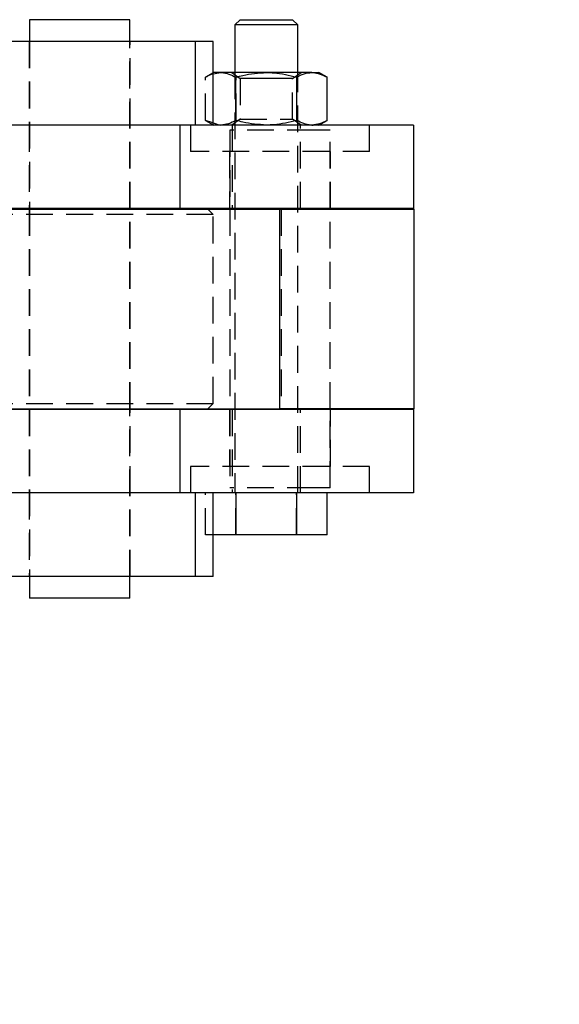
# Model space of a CAD drawing. Extents: x 75 to 757, y 20 to 569.
# Tile 21 of 49: x 293 to 345, y 120 to 214. Entities that reach past the tile are written whole.
import ezdxf

# ---------------------------------------------------------------- set-up
doc = ezdxf.new("R2010")
doc.units = 0
doc.header["$LTSCALE"] = 2
doc.linetypes.add('HIDDEN', pattern=[1.905, 1.27, -0.635])
doc.layers.get('0').update_dxf_attribs({"linetype": 'CONTINUOUS'})
doc.styles.add('SLDTEXTSTYLE0', font='TXT', dxfattribs={"width": 0.75})
doc.dimstyles.new('SLDDIMSTYLE5', dxfattribs={"dimtxt": 7, "dimasz": 6.604, "dimexe": 0, "dimexo": 0.0625, "dimgap": 1.75, "dimtad": 1, "dimdec": 4, "dimlfac": 3, "dimzin": 12, "dimtxsty": 'SLDTEXTSTYLE0', "dimsah": 1, "dimcen": 0.09, "dimazin": 3, "dimtfac": 1, "dimtdec": 0, "dimtofl": 0, "dimtmove": 0, "dimatfit": 3, "dimtolj": 1, "dimtzin": 12})

# ---------------------------------------------------------------- blocks, each defined once
blk = doc.blocks.new('_D_11')
at = {"color": 179, "linetype": 'CONTINUOUS'}
blk.add_line((278.249, 20.483), (201.254, 20.483), dxfattribs=at)
blk.add_arc((291.113, 20.483), 87.86, 61.13595, 180, dxfattribs=at)
for points in [[(333.526, 97.427), (328.084, 101.304), (327.17, 99.489)], [(203.254, 20.483), (204.517, 27.044), (202.486, 27.12)]]:
    blk.add_solid(points, dxfattribs=at)
at = {"color": 179, "linetype": 'CONTINUOUS', "insert": (220.876, 88.368, 0.067), "char_height": 7, "attachment_point": 1, "rotation": 38.64196, "style": 'SLDTEXTSTYLE0'}
blk.add_mtext('119°', dxfattribs=at)

msp = doc.modelspace()

# ---------------------------------------------------------------- linework, layer by layer
at = {"color": 7, "linetype": 'CONTINUOUS'}
for p, q in [((294.34204, 213.659459), (294.34204, 211.589459)), ((303.87204, 213.659459), (294.34204, 213.659459)), ((303.87204, 211.589459), (303.87204, 213.659459)), ((314.35704, 213.66946), (313.857041, 213.169459)), ((314.35704, 213.66946), (314.693765, 213.66946)), ((314.693765, 213.66946), (319.357041, 213.66946)), ((319.85704, 213.169459), (319.357041, 213.66946)), ((313.857041, 213.169459), (313.857041, 208.64946)), ((314.26111, 213.169459), (313.857041, 213.169459)), ((319.85704, 213.169459), (314.26111, 213.169459)), ((319.85704, 208.64946), (319.85704, 213.169459)), ((310.099402, 211.589459), (258.901677, 211.589459)), ((310.099402, 211.589459), (310.099402, 203.649459)), ((311.80704, 211.589459), (310.099402, 211.589459)), ((311.80704, 203.649459), (311.80704, 211.589459)), ((311.85704, 208.64946), (311.80704, 208.620592)), ((311.80704, 208.529762), (312.525071, 208.64946)), ((312.525071, 208.64946), (311.85704, 208.64946)), ((316.853353, 208.64946), (312.525071, 208.64946)), ((313.966603, 204.096041), (313.966603, 208.202878)), ((321.185324, 208.64946), (316.853353, 208.64946)), ((319.740105, 204.096041), (319.740105, 208.202878)), ((321.185324, 208.64946), (321.857038, 208.64946)), ((322.630543, 208.202876), (321.857038, 208.64946)), ((322.630543, 204.096041), (322.630543, 208.202878)), ((297.277131, 203.649459), (258.901677, 203.649459)), ((308.630373, 203.649459), (297.277131, 203.649459)), ((308.630373, 203.649459), (308.630373, 195.709459)), ((330.857042, 203.649459), (308.630373, 203.649459)), ((311.80704, 203.678326), (311.85704, 203.649459)), ((321.857038, 203.649459), (322.630543, 204.096043)), ((330.857042, 203.649459), (330.857042, 195.709459)), ((308.630373, 195.709459), (292.50759, 195.709459)), ((294.34204, 195.709459), (294.34204, 195.659459)), ((303.87204, 195.659459), (303.87204, 195.709459)), ((330.857042, 195.709459), (308.630373, 195.709459)), ((313.392041, 195.709459), (313.392041, 195.659459)), ((322.922039, 195.659459), (322.922039, 195.709459)), ((287.171431, 195.659459), (318.13904, 195.659459)), ((318.13904, 176.65946), (318.13904, 195.659459)), ((318.13904, 195.659459), (330.907039, 195.659459)), ((330.907039, 176.65946), (330.907039, 195.659459)), ((287.171431, 176.65946), (318.13904, 176.65946)), ((308.630373, 176.60946), (292.50759, 176.60946)), ((294.34204, 176.65946), (294.34204, 176.60946)), ((303.87204, 176.60946), (303.87204, 176.65946)), ((308.630373, 176.60946), (308.630373, 168.66946)), ((330.857042, 176.60946), (308.630373, 176.60946)), ((313.392041, 176.65946), (313.392041, 176.60946)), ((330.907039, 176.65946), (318.13904, 176.65946)), ((322.922039, 176.60946), (322.922039, 176.65946)), ((330.857042, 176.60946), (330.857042, 168.66946)), ((297.277131, 168.66946), (258.901677, 168.66946)), ((308.630373, 168.66946), (297.277131, 168.66946)), ((330.857042, 168.66946), (308.630373, 168.66946)), ((310.099402, 168.66946), (310.099402, 160.72946)), ((311.80704, 160.72946), (311.80704, 168.66946)), ((313.977438, 164.669459), (313.977438, 168.66946)), ((319.750936, 164.669459), (319.750936, 168.66946)), ((322.630535, 164.669459), (322.630535, 168.66946)), ((313.977438, 164.669459), (311.80704, 164.669459)), ((319.750936, 164.669459), (313.977438, 164.669459)), ((322.630535, 164.669459), (319.750936, 164.669459)), ((310.099402, 160.72946), (258.901677, 160.72946)), ((294.34204, 160.72946), (294.34204, 158.65946)), ((303.87204, 158.65946), (303.87204, 160.72946)), ((311.80704, 160.72946), (310.099402, 160.72946)), ((303.87204, 158.65946), (294.34204, 158.65946))]:
    msp.add_line(p, q, dxfattribs=at)
at = {"color": 7, "linetype": 'HIDDEN'}
for p, q in [((294.30704, 211.589459), (294.30704, 203.649459)), ((294.34204, 211.589459), (294.34204, 195.709459)), ((303.87204, 195.709459), (303.87204, 211.589459)), ((303.90704, 203.649459), (303.90704, 211.589459)), ((311.80704, 208.620592), (311.083536, 208.202876)), ((311.08354, 204.096041), (311.08354, 208.202878)), ((313.561333, 208.64946), (314.35704, 208.0923)), ((313.857041, 208.64946), (313.857041, 168.66946)), ((313.973976, 204.096041), (313.973976, 208.202878)), ((316.855197, 208.0923), (314.35704, 208.0923)), ((314.35704, 208.0923), (314.35704, 204.206621)), ((319.357041, 208.0923), (316.855197, 208.0923)), ((319.357041, 208.0923), (320.152748, 208.64946)), ((319.357041, 204.206621), (319.357041, 208.0923)), ((319.747477, 204.096041), (319.747477, 208.202878)), ((319.85704, 168.66946), (319.85704, 208.64946)), ((314.35704, 204.206621), (313.561333, 203.649459)), ((314.35704, 204.206621), (319.357041, 204.206621)), ((320.152748, 203.649459), (319.357041, 204.206621)), ((294.30704, 203.649459), (294.30704, 195.709459)), ((303.90704, 195.709459), (303.90704, 203.649459)), ((309.65704, 203.649459), (309.65704, 201.149459)), ((311.083536, 204.096043), (311.80704, 203.678326)), ((311.783922, 203.863732), (311.08354, 204.096041)), ((312.330581, 203.682411), (312.528757, 203.649459)), ((313.60704, 203.649459), (313.60704, 195.709459)), ((320.10704, 195.709459), (320.10704, 203.649459)), ((326.657041, 201.149459), (326.657041, 203.649459)), ((321.376323, 203.15946), (313.392041, 203.15946)), ((313.392041, 203.15946), (313.392041, 195.709459)), ((322.922039, 203.15946), (321.376323, 203.15946)), ((322.922039, 195.709459), (322.922039, 203.15946)), ((326.657041, 201.149459), (309.65704, 201.149459)), ((313.35704, 201.149459), (313.35704, 195.709459)), ((322.957038, 195.709459), (322.957038, 201.149459)), ((311.80704, 195.159459), (286.40704, 195.159459)), ((294.30704, 195.659459), (294.30704, 176.65946)), ((294.34204, 195.659459), (294.34204, 176.65946)), ((303.87204, 176.65946), (303.87204, 195.659459)), ((303.90704, 176.65946), (303.90704, 195.659459)), ((311.80704, 195.159459), (311.30704, 195.659459)), ((311.80704, 177.15946), (311.80704, 195.159459)), ((313.392041, 195.659459), (313.392041, 176.65946)), ((313.392041, 195.659459), (313.392041, 176.65946)), ((318.275039, 195.659459), (318.275039, 176.65946)), ((322.922039, 176.65946), (322.922039, 195.659459)), ((322.922039, 176.65946), (322.922039, 195.659459)), ((286.40704, 177.15946), (311.80704, 177.15946)), ((311.30704, 176.65946), (311.80704, 177.15946)), ((294.30704, 176.60946), (294.30704, 168.66946)), ((294.34204, 176.60946), (294.34204, 160.72946)), ((303.87204, 160.72946), (303.87204, 176.60946)), ((303.90704, 168.66946), (303.90704, 176.60946)), ((313.35704, 176.60946), (313.35704, 171.169459)), ((313.392041, 176.60946), (313.392041, 169.159458)), ((313.60704, 176.60946), (313.60704, 168.66946)), ((320.10704, 168.66946), (320.10704, 176.60946)), ((322.922039, 169.159458), (322.922039, 176.60946)), ((322.957038, 171.169459), (322.957038, 176.60946)), ((326.657041, 171.169459), (309.65704, 171.169459)), ((309.65704, 171.169459), (309.65704, 168.66946)), ((326.657041, 168.66946), (326.657041, 171.169459)), ((294.30704, 168.66946), (294.30704, 160.72946)), ((303.90704, 160.72946), (303.90704, 168.66946)), ((311.083543, 164.669459), (311.083543, 168.66946)), ((321.376323, 169.159458), (313.392041, 169.159458)), ((313.963144, 164.669459), (313.963144, 168.66946)), ((319.736642, 164.669459), (319.736642, 168.66946)), ((322.922039, 169.159458), (321.376323, 169.159458)), ((311.80704, 164.669459), (311.083543, 164.669459))]:
    msp.add_line(p, q, dxfattribs=at)
for points, knots in [([(311.08354, 208.202878), (311.316381, 208.344031), (311.554787, 208.488556), (311.801287, 208.528823), (311.80704, 208.529762)], [0, 0, 0, 0, 0.9766624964, 1, 1, 1, 1]), ([(321.189008, 203.649459), (321.223285, 203.647555), (321.28876, 203.643919), (321.352924, 203.669989), (321.383498, 203.682411)], [0, 0, 0, 0, 0.523512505, 1, 1, 1, 1])]:
    msp.add_open_spline(points, degree=3, knots=knots, dxfattribs=at)
at = {"color": 7, "linetype": 'CONTINUOUS'}
for points, knots in [([(312.525071, 208.64946), (312.559244, 208.649013), (313.046038, 208.642655), (313.523065, 208.414767), (313.966603, 208.202878)], [0, 0, 0, 0, 0.070200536, 1, 1, 1, 1]), ([(313.966603, 208.202878), (314.183397, 208.263447), (315.123776, 208.52618), (316.101236, 208.595851), (316.853353, 208.64946)], [0, 0, 0, 0, 0.230538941, 1, 1, 1, 1]), ([(316.853353, 208.64946), (317.094885, 208.64385), (318.071818, 208.62116), (319.023621, 208.382518), (319.740105, 208.202878)], [0, 0, 0, 0, 0.247235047, 1, 1, 1, 1]), ([(319.740105, 208.202878), (319.974814, 208.327697), (320.448537, 208.579623), (320.938245, 208.62604), (321.185324, 208.64946)], [0, 0, 0, 0, 0.495457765, 1, 1, 1, 1]), ([(321.185324, 208.64946), (321.219584, 208.649013), (321.707618, 208.642655), (322.185867, 208.414767), (322.630543, 208.202878)], [0, 0, 0, 0, 0.070200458, 1, 1, 1, 1]), ([(312.525071, 203.649459), (312.490883, 203.649561), (312.240722, 203.650306), (311.995571, 203.764846), (311.783922, 203.863732)], [0, 0, 0, 0, 0.136663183, 1, 1, 1, 1]), ([(313.966603, 204.096041), (313.732492, 203.971222), (313.259977, 203.719295), (312.771518, 203.672878), (312.525071, 203.649459)], [0, 0, 0, 0, 0.495457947, 1, 1, 1, 1]), ([(316.853353, 203.649459), (316.101236, 203.703068), (315.123776, 203.772739), (314.183397, 204.035471), (313.966603, 204.096041)], [0, 0, 0, 0, 0.769461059, 1, 1, 1, 1]), ([(319.740105, 204.096041), (319.023621, 203.9164), (318.071818, 203.677759), (317.094885, 203.655069), (316.853353, 203.649459)], [0, 0, 0, 0, 0.752764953, 1, 1, 1, 1]), ([(321.185324, 203.649459), (321.151064, 203.649905), (320.663034, 203.656263), (320.184783, 203.884151), (319.740105, 204.096041)], [0, 0, 0, 0, 0.070201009, 1, 1, 1, 1]), ([(322.630543, 204.096041), (322.395832, 203.971222), (321.922108, 203.719296), (321.432401, 203.672878), (321.185324, 203.649459)], [0, 0, 0, 0, 0.495458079, 1, 1, 1, 1])]:
    msp.add_open_spline(points, degree=3, knots=knots, dxfattribs=at)

# ---------------------------------------------------------------- dimensions: what is measured, and where the dimension line sits
at = {"color": 179, "linetype": 'CONTINUOUS'}
dim = msp.add_angular_dim_2l(base=(246.431425, 96.13222), line1=((280.249211, 20.482604), (334.915878, 20.482604)), line2=((376.238237, 174.914869), (319.018288, 71.107218)), dimstyle='SLDDIMSTYLE5', dxfattribs=at)
dim.commit()
dim.dimension.update_dxf_attribs({"geometry": '_D_11', "text_midpoint": (236.249211, 89.106677), "dimtype": 162})

doc.saveas('drawing.dxf')
